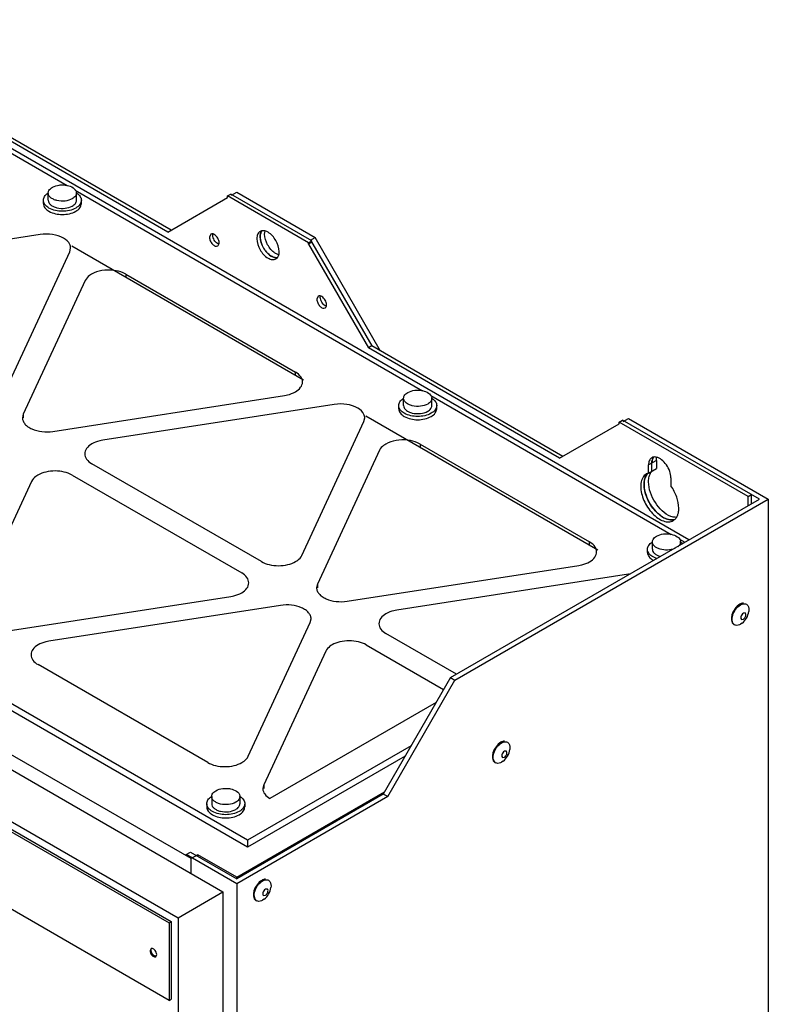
# Model space of a CAD drawing. Header units: millimetres. Extents: x 304 to 801, y 119 to 1424.
# Tile 5 of 5: x 565 to 801, y 1085 to 1396. Entities that reach past the tile are written whole.
import ezdxf

# ---------------------------------------------------------------- set-up
doc = ezdxf.new("R2010")
doc.units = ezdxf.units.MM
doc.header["$LTSCALE"] = 100.334202
doc.layers.get('0').update_dxf_attribs({"linetype": 'CONTINUOUS'})

msp = doc.modelspace()

# ---------------------------------------------------------------- linework, layer by layer
at = {"color": 7, "linetype": 'CONTINUOUS'}
for p, q in [((776.3, 1231.68), (491.74, 1395.97)), ((503.93, 1387.47), (579.95, 1343.57)), ((611.68, 1328.92), (551.32, 1363.77)), ((612.74, 1329.54), (552.39, 1364.38)), ((573.96, 1338.95), (573.96, 1341.24)), ((582.5, 1342.1), (692.21, 1278.77)), ((582.87, 1338.95), (582.87, 1341.24)), ((630.59, 1340.32), (631.65, 1340.93)), ((630.59, 1339.84), (630.59, 1340.32)), ((656.17, 1325.55), (630.59, 1340.32)), ((657.23, 1326.16), (631.65, 1340.93)), ((631.86, 1340.57), (633.48, 1341.51)), ((633.48, 1341.51), (658.23, 1327.22)), ((572.41, 1337.93), (572.41, 1338.95)), ((584.41, 1337.93), (584.41, 1338.95)), ((611.68, 1328.92), (630.59, 1339.84)), ((571.4, 1328.13), (498.23, 1316.81)), ((625.33, 1328.26), (624.89, 1327.28)), ((656.17, 1325.55), (657.23, 1326.16)), ((657.23, 1325.68), (656.17, 1325.07)), ((656.17, 1325.07), (656.17, 1325.55)), ((656.17, 1325.07), (675.07, 1292.33)), ((656.81, 1326.4), (658.23, 1327.22)), ((656.81, 1326.4), (676.13, 1292.94)), ((657.23, 1325.68), (657.23, 1326.16)), ((678.96, 1291.31), (658.23, 1327.22)), ((561.17, 1280.48), (580.77, 1322.72)), ((580.77, 1322.72), (581.03, 1323.86)), ((654.6, 1282.15), (581.36, 1324.43)), ((598.47, 1315.62), (598.47, 1314.56)), ((598.47, 1315.62), (652.03, 1284.7)), ((585.67, 1313.64), (566.07, 1271.4)), ((636.93, 1136.87), (342.41, 1306.9)), ((659.27, 1308.67), (658.83, 1307.68)), ((636.93, 1134.66), (342.41, 1304.7)), ((317.97, 1300.19), (629.09, 1120.57)), ((619.09, 1131.06), (328.68, 1298.73)), ((303.82, 1292.03), (614.95, 1112.4)), ((676.13, 1292.94), (675.07, 1292.33)), ((735.43, 1257.48), (675.07, 1292.33)), ((736.49, 1258.09), (676.13, 1292.94)), ((305.24, 1287.94), (612.12, 1110.77)), ((305.95, 1288.35), (612.83, 1111.18)), ((652.03, 1283.64), (652.03, 1284.7)), ((575.43, 1265.99), (648.6, 1277.31)), ((686.22, 1274.14), (686.22, 1276.43)), ((694.76, 1277.29), (770.78, 1233.4)), ((695.12, 1274.14), (695.12, 1276.43)), ((664.32, 1274.48), (591.15, 1263.16)), ((684.67, 1273.12), (684.67, 1274.14)), ((696.67, 1273.12), (696.67, 1274.14)), ((566.07, 1271.4), (565.8, 1270.26)), ((566.07, 1271.4), (566.07, 1270.26)), ((654.08, 1226.83), (673.69, 1269.07)), ((673.69, 1269.07), (673.95, 1270.21)), ((747.52, 1228.51), (674.28, 1270.79)), ((754.33, 1268.88), (755.39, 1269.49)), ((754.33, 1268.4), (754.33, 1268.88)), ((795.02, 1245.39), (754.33, 1268.88)), ((798.59, 1244.55), (755.39, 1269.49)), ((755.6, 1269.13), (757.22, 1270.06)), ((757.22, 1270.06), (801.42, 1244.55)), ((735.43, 1257.48), (754.33, 1268.4)), ((612.12, 1086.27), (305.24, 1263.45)), ((678.59, 1260), (658.98, 1217.76)), ((691.39, 1261.98), (691.39, 1260.91)), ((691.39, 1261.98), (744.95, 1231.06)), ((766.06, 1256.8), (763.59, 1255.37)), ((766.06, 1256.8), (766.06, 1254.24)), ((641.28, 1224.85), (587.72, 1255.77)), ((763.59, 1252.82), (763.59, 1255.37)), ((763.59, 1252.82), (766.06, 1254.24)), ((764.65, 1253.43), (764.65, 1255.98)), ((568.7, 1250.2), (549.1, 1207.96)), ((581.5, 1252.18), (635.06, 1221.26)), ((763.59, 1252.82), (762.87, 1252.52)), ((770.66, 1251.29), (770.66, 1248.73)), ((701.01, 1188.21), (798.59, 1244.55)), ((702.42, 1187.4), (801.42, 1244.55)), ((795.02, 1245.39), (796.08, 1246)), ((795.02, 1242.49), (795.02, 1245.39)), ((796.08, 1243.1), (796.08, 1246)), ((801.42, 1244.55), (801.42, 215.76)), ((773.33, 1231.93), (775.03, 1230.95)), ((744.95, 1229.99), (744.95, 1231.06)), ((763.25, 1227.76), (763.25, 1228.78)), ((764.79, 1228.78), (764.79, 1231.06)), ((773.7, 1230.18), (773.7, 1231.06)), ((668.35, 1212.35), (741.52, 1223.67)), ((757.24, 1220.84), (684.07, 1209.52)), ((658.98, 1217.76), (658.72, 1216.62)), ((658.98, 1217.76), (658.98, 1216.62)), ((558.47, 1202.55), (631.63, 1213.87)), ((647.35, 1211.04), (574.18, 1199.72)), ((794.24, 1211.55), (794.52, 1211.4)), ((656.72, 1205.63), (656.98, 1206.77)), ((792.95, 1206.61), (793.53, 1206.67)), ((794.12, 1208.64), (793.53, 1208.58)), ((637.12, 1163.39), (656.72, 1205.63)), ((790.49, 1205.04), (790.76, 1204.89)), ((793.14, 1205.42), (792.64, 1205.07)), ((702.88, 1189.29), (680.64, 1202.13)), ((674.42, 1198.54), (698.83, 1184.44)), ((661.62, 1196.56), (642.01, 1154.32)), ((624.32, 1161.41), (570.75, 1192.33)), ((701.01, 1188.21), (679.79, 1151.47)), ((701.01, 1188.21), (702.42, 1187.4)), ((681.21, 1150.65), (702.42, 1187.4)), ((696.46, 1180.34), (643.99, 1150.05)), ((688.58, 1166.69), (636.93, 1136.87)), ((718.76, 1167.97), (719.03, 1167.82)), ((686.67, 1163.39), (636.93, 1134.66)), ((717.47, 1163.03), (718.05, 1163.09)), ((718.63, 1165.05), (718.05, 1165)), ((715, 1161.46), (715.27, 1161.31)), ((717.65, 1161.84), (717.15, 1161.49)), ((642.01, 1154.32), (641.75, 1153.17)), ((642.01, 1154.32), (642.01, 1153.17)), ((625.58, 1150.69), (625.58, 1148.4)), ((679.79, 1151.47), (633.48, 1124.73)), ((681.21, 1150.65), (633.48, 1123.1)), ((633.51, 1125.18), (680.17, 1152.12)), ((634.48, 1150.69), (634.48, 1148.4)), ((681.21, 1150.65), (679.79, 1151.47)), ((624.03, 1148.4), (624.03, 1147.38)), ((636.03, 1148.4), (636.03, 1147.38)), ((636.93, 1136.87), (636.93, 1134.66)), ((617.5, 1132.32), (618.91, 1133.14)), ((633.48, 1123.1), (617.5, 1132.32)), ((618.91, 1133.14), (633.48, 1124.73)), ((621.21, 1132.29), (619.09, 1131.06)), ((621.21, 1131.81), (621.21, 1132.29)), ((633.51, 1125.18), (621.21, 1132.29)), ((619.09, 1126.34), (619.09, 1131.06)), ((633.48, 1123.1), (633.48, 118.8)), ((633.51, 1124.73), (633.51, 1125.18)), ((643.28, 1124.39), (643.55, 1124.24)), ((614.95, 1112.4), (629.09, 1120.57)), ((629.09, 1120.57), (629.09, 140.76)), ((641.98, 1119.45), (642.57, 1119.51)), ((643.15, 1121.47), (642.57, 1121.42)), ((639.52, 1117.88), (639.79, 1117.73)), ((642.17, 1118.26), (641.67, 1117.91)), ((612.12, 1110.77), (612.83, 1111.18)), ((612.12, 1110.77), (612.12, 1086.27)), ((612.83, 1111.18), (612.83, 1086.68)), ((614.95, 1112.4), (614.95, 132.6)), ((606.42, 1102.68), (606.11, 1101.99)), ((607.92, 1100.08), (608.23, 1100.77)), ((612.12, 1086.27), (612.83, 1086.68))]:
    msp.add_line(p, q, dxfattribs=at)
for centre, radius, start, end in [((581.36, 1341.24), 1.5, 0.0299, 8.3287), ((573.38, 1315.25), 13.03, 81.3144, 98.7408), ((643.2, 1327.92), 2.23, 148.7786, 153.9183), ((641.76, 1327.49), 1.84, 99.0081, 104.6991), ((642.88, 1328.14), 1.84, 135.3022, 140.9925), ((649.37, 1328.23), 8.59, 209.032, 211.0069), ((648.33, 1326.4), 4.94, 236.2711, 240.1527), ((644.93, 1322.01), 1.84, 315.3077, 320.9921), ((646.05, 1322.66), 1.84, 279.0085, 284.6937), ((693.62, 1276.43), 1.5, 0.0299, 8.3287), ((666.3, 1261.6), 13.03, 81.3144, 98.7408), ((766.95, 1256.48), 2.23, 148.772, 153.9184), ((766.79, 1256.57), 2.05, 142.3506, 149.2905), ((765.56, 1250.44), 3.15, 135.3862, 142.6181), ((776.42, 1250.55), 14.43, 202.2689, 209.5203), ((773.66, 1247.9), 10.6, 227.7049, 232.8725), ((769.92, 1240.3), 2.89, 300.1061, 311.1509), ((770.93, 1241.12), 3.1, 280.4151, 286.0412), ((769.8, 1240.44), 3.08, 311.2068, 321.0104), ((772.19, 1231.06), 1.5, 0.0299, 8.3287), ((759.13, 1208.59), 12.39, 97.5475, 98.7914), ((789.53, 1209.94), 5.79, 308.617, 351.3581), ((714.04, 1166.36), 5.79, 308.617, 351.3581), ((632.98, 1150.69), 1.5, 0.0299, 8.3287), ((638.56, 1122.78), 5.79, 308.617, 351.3581)]:
    msp.add_arc(centre, radius, start, end, dxfattribs=at)
for points, knots in [([(575.27, 1343.05), (575.93, 1343.44), (577.1, 1343.77), (578.71, 1343.83), (580.69, 1343.62), (582.67, 1342.66), (582.85, 1341.45)], [0, 0, 0, 0, 0.271937, 0.420947, 0.568105, 1, 1, 1, 1]), ([(572.41, 1338.95), (572.41, 1339.37), (572.74, 1340.3), (573.45, 1340.93), (573.87, 1341.21)], [0, 0, 0, 0, 0.455412, 1, 1, 1, 1]), ([(581.56, 1339.42), (580.87, 1339.02), (579.23, 1338.58), (577.15, 1338.68), (575.62, 1339.19), (574.72, 1339.74), (574.12, 1340.42), (573.96, 1340.98), (573.96, 1341.24)], [0, 0, 0, 0, 0.269891, 0.561318, 0.695459, 0.81314, 0.912854, 1, 1, 1, 1]), ([(574.01, 1341.62), (574.05, 1341.76), (574.3, 1342.36), (574.83, 1342.8), (575.27, 1343.05)], [0, 0, 0, 0, 0.221353, 1, 1, 1, 1]), ([(582.87, 1341.24), (582.87, 1340.89), (582.56, 1340.12), (581.93, 1339.63), (581.56, 1339.42)], [0, 0, 0, 0, 0.449153, 1, 1, 1, 1]), ([(582.96, 1341.21), (583.38, 1340.93), (584.09, 1340.3), (584.41, 1339.37), (584.41, 1338.95)], [0, 0, 0, 0, 0.544588, 1, 1, 1, 1]), ([(574.17, 1336.5), (573.68, 1336.79), (572.82, 1337.44), (572.41, 1338.48), (572.41, 1338.95)], [0, 0, 0, 0, 0.550837, 1, 1, 1, 1]), ([(572.41, 1337.93), (572.41, 1337.46), (572.82, 1336.42), (573.68, 1335.77), (574.17, 1335.48)], [0, 0, 0, 0, 0.449163, 1, 1, 1, 1]), ([(573.96, 1338.95), (573.96, 1338.69), (574.12, 1338.14), (574.72, 1337.45), (575.62, 1336.91), (577.15, 1336.4), (579.23, 1336.29), (580.87, 1336.74), (581.56, 1337.13)], [0, 0, 0, 0, 0.087139, 0.186847, 0.304522, 0.438658, 0.730094, 1, 1, 1, 1]), ([(581.56, 1337.13), (581.93, 1337.35), (582.56, 1337.83), (582.87, 1338.6), (582.87, 1338.95)], [0, 0, 0, 0, 0.550854, 1, 1, 1, 1]), ([(584.41, 1338.95), (584.41, 1338.48), (584.01, 1337.44), (583.15, 1336.79), (582.66, 1336.5)], [0, 0, 0, 0, 0.449164, 1, 1, 1, 1]), ([(582.66, 1335.48), (583.15, 1335.77), (584.01, 1336.42), (584.41, 1337.46), (584.41, 1337.93)], [0, 0, 0, 0, 0.550836, 1, 1, 1, 1]), ([(582.66, 1336.5), (581.4, 1335.77), (578.41, 1335.2), (575.43, 1335.77), (574.17, 1336.5)], [0, 0, 0, 0, 0.5, 1, 1, 1, 1]), ([(574.17, 1335.48), (575.43, 1334.75), (578.41, 1334.18), (581.4, 1334.75), (582.66, 1335.48)], [0, 0, 0, 0, 0.500001, 1, 1, 1, 1]), ([(580.77, 1325), (580.38, 1325.85), (578.63, 1327.35), (576.54, 1327.95), (575.35, 1328.13)], [0, 0, 0, 0, 0.436308, 1, 1, 1, 1]), ([(626.06, 1328.31), (625.99, 1328.33), (625.75, 1328.39), (625.48, 1328.35), (625.33, 1328.26)], [0, 0, 0, 0, 0.278395, 1, 1, 1, 1]), ([(627.47, 1325.26), (627.02, 1325.51), (626.3, 1326.34), (625.95, 1327.37), (625.95, 1327.89)], [0, 0, 0, 0, 0.499703, 1, 1, 1, 1]), ([(627.93, 1325.52), (627.93, 1326.04), (627.57, 1327.07), (626.86, 1327.89), (626.41, 1328.15)], [0, 0, 0, 0, 0.499767, 1, 1, 1, 1]), ([(639.97, 1327.83), (639.95, 1327.75), (639.87, 1327.42), (639.84, 1327.07), (639.84, 1326.81)], [0, 0, 0, 0, 0.236699, 1, 1, 1, 1]), ([(640.88, 1329.1), (640.77, 1329.04), (640.34, 1328.72), (640.08, 1328.22), (639.97, 1327.83)], [0, 0, 0, 0, 0.235012, 1, 1, 1, 1]), ([(640.9, 1327.42), (640.9, 1327.58), (640.93, 1328.14), (641.08, 1328.71), (641.29, 1329.06)], [0, 0, 0, 0, 0.276078, 1, 1, 1, 1]), ([(641.2, 1328.9), (641.15, 1328.79), (640.96, 1328.32), (640.9, 1327.81), (640.9, 1327.42)], [0, 0, 0, 0, 0.229538, 1, 1, 1, 1]), ([(643.38, 1328.85), (643.24, 1328.93), (642.74, 1329.19), (642.17, 1329.34), (641.77, 1329.33)], [0, 0, 0, 0, 0.276077, 1, 1, 1, 1]), ([(645.58, 1322.28), (644.61, 1322.93), (643.08, 1324.79), (642.32, 1327.09), (642.32, 1328.24)], [0, 0, 0, 0, 0.504705, 1, 1, 1, 1]), ([(646.91, 1322.73), (646.91, 1323.94), (646.08, 1326.33), (644.43, 1328.25), (643.38, 1328.85)], [0, 0, 0, 0, 0.500001, 1, 1, 1, 1]), ([(624.89, 1327.28), (624.89, 1326.9), (625.1, 1326.1), (625.74, 1325.12), (626.55, 1324.45), (627.26, 1324.41), (627.48, 1324.54)], [0, 0, 0, 0, 0.271595, 0.564776, 0.816402, 1, 1, 1, 1]), ([(627.48, 1324.54), (627.53, 1324.57), (627.73, 1324.72), (627.84, 1324.96), (627.89, 1325.14)], [0, 0, 0, 0, 0.232799, 1, 1, 1, 1]), ([(639.84, 1326.81), (639.84, 1325.6), (640.67, 1323.21), (642.33, 1321.29), (643.38, 1320.69)], [0, 0, 0, 0, 0.500001, 1, 1, 1, 1]), ([(644.44, 1321.3), (643.39, 1321.9), (641.73, 1323.82), (640.9, 1326.21), (640.9, 1327.42)], [0, 0, 0, 0, 0.499999, 1, 1, 1, 1]), ([(640.9, 1327.42), (640.9, 1327.15), (641, 1325.98), (641.43, 1324.85), (641.87, 1324.07)], [0, 0, 0, 0, 0.228948, 1, 1, 1, 1]), ([(642.01, 1323.81), (642.17, 1323.54), (642.83, 1322.58), (643.69, 1321.74), (644.42, 1321.31)], [0, 0, 0, 0, 0.267163, 1, 1, 1, 1]), ([(646.52, 1321.09), (646.59, 1321.2), (646.84, 1321.71), (646.91, 1322.29), (646.91, 1322.73)], [0, 0, 0, 0, 0.226522, 1, 1, 1, 1]), ([(643.38, 1320.69), (643.79, 1320.45), (644.62, 1320.1), (645.54, 1320.24), (645.88, 1320.44)], [0, 0, 0, 0, 0.550833, 1, 1, 1, 1]), ([(644.42, 1321.31), (644.56, 1321.23), (645.07, 1320.96), (645.65, 1320.81), (646.07, 1320.82)], [0, 0, 0, 0, 0.277243, 1, 1, 1, 1]), ([(646.05, 1320.82), (645.92, 1320.82), (645.35, 1320.86), (644.81, 1321.08), (644.44, 1321.3)], [0, 0, 0, 0, 0.22652, 1, 1, 1, 1]), ([(587.65, 1315.62), (587.42, 1315.49), (586.64, 1314.98), (585.96, 1314.26), (585.67, 1313.64)], [0, 0, 0, 0, 0.279821, 1, 1, 1, 1]), ([(594.66, 1316.82), (593.41, 1316.97), (590.98, 1316.93), (588.64, 1316.19), (587.65, 1315.62)], [0, 0, 0, 0, 0.523755, 1, 1, 1, 1]), ([(598.47, 1315.62), (598.2, 1315.78), (597, 1316.37), (595.68, 1316.69), (594.66, 1316.82)], [0, 0, 0, 0, 0.231433, 1, 1, 1, 1]), ([(658.83, 1307.68), (658.83, 1307.3), (659.04, 1306.5), (659.68, 1305.53), (660.5, 1304.86), (661.2, 1304.81), (661.42, 1304.94)], [0, 0, 0, 0, 0.271595, 0.564776, 0.816402, 1, 1, 1, 1]), ([(660, 1308.72), (659.93, 1308.74), (659.69, 1308.79), (659.43, 1308.76), (659.27, 1308.67)], [0, 0, 0, 0, 0.278395, 1, 1, 1, 1]), ([(661.41, 1305.66), (660.96, 1305.92), (660.25, 1306.74), (659.89, 1307.77), (659.89, 1308.3)], [0, 0, 0, 0, 0.499703, 1, 1, 1, 1]), ([(661.87, 1305.93), (661.87, 1306.45), (661.51, 1307.48), (660.8, 1308.3), (660.35, 1308.56)], [0, 0, 0, 0, 0.499767, 1, 1, 1, 1]), ([(661.42, 1304.94), (661.47, 1304.97), (661.67, 1305.12), (661.78, 1305.36), (661.83, 1305.55)], [0, 0, 0, 0, 0.232799, 1, 1, 1, 1]), ([(654.12, 1282.46), (654.04, 1282.68), (653.57, 1283.61), (652.73, 1284.3), (652.03, 1284.7)], [0, 0, 0, 0, 0.222591, 1, 1, 1, 1]), ([(652.03, 1278.45), (652.66, 1278.82), (653.75, 1279.65), (654.27, 1280.98), (654.27, 1281.58)], [0, 0, 0, 0, 0.550792, 1, 1, 1, 1]), ([(648.6, 1277.31), (648.92, 1277.36), (650.1, 1277.59), (651.26, 1278.01), (652.03, 1278.45)], [0, 0, 0, 0, 0.266283, 1, 1, 1, 1]), ([(686.27, 1276.81), (686.3, 1276.95), (686.55, 1277.55), (687.08, 1278), (687.52, 1278.25)], [0, 0, 0, 0, 0.221353, 1, 1, 1, 1]), ([(687.52, 1278.25), (688.18, 1278.63), (689.36, 1278.96), (690.97, 1279.02), (692.94, 1278.81), (694.93, 1277.85), (695.1, 1276.65)], [0, 0, 0, 0, 0.271937, 0.420947, 0.568105, 1, 1, 1, 1]), ([(684.67, 1274.14), (684.67, 1274.56), (684.99, 1275.49), (685.7, 1276.12), (686.12, 1276.4)], [0, 0, 0, 0, 0.455412, 1, 1, 1, 1]), ([(693.82, 1274.61), (693.13, 1274.21), (691.48, 1273.77), (689.4, 1273.87), (687.87, 1274.38), (686.98, 1274.93), (686.37, 1275.62), (686.22, 1276.17), (686.22, 1276.43)], [0, 0, 0, 0, 0.269891, 0.561318, 0.695459, 0.81314, 0.912854, 1, 1, 1, 1]), ([(695.12, 1276.43), (695.12, 1276.08), (694.82, 1275.31), (694.18, 1274.82), (693.82, 1274.61)], [0, 0, 0, 0, 0.449153, 1, 1, 1, 1]), ([(695.22, 1276.4), (695.63, 1276.12), (696.35, 1275.49), (696.67, 1274.56), (696.67, 1274.14)], [0, 0, 0, 0, 0.544588, 1, 1, 1, 1]), ([(673.69, 1271.35), (673.3, 1272.2), (671.55, 1273.7), (669.46, 1274.3), (668.27, 1274.48)], [0, 0, 0, 0, 0.436308, 1, 1, 1, 1]), ([(686.43, 1271.69), (685.93, 1271.98), (685.08, 1272.63), (684.67, 1273.68), (684.67, 1274.14)], [0, 0, 0, 0, 0.550837, 1, 1, 1, 1]), ([(684.67, 1273.12), (684.67, 1272.65), (685.08, 1271.61), (685.93, 1270.96), (686.43, 1270.67)], [0, 0, 0, 0, 0.449163, 1, 1, 1, 1]), ([(686.22, 1274.14), (686.22, 1273.89), (686.37, 1273.33), (686.98, 1272.64), (687.87, 1272.1), (689.4, 1271.59), (691.48, 1271.48), (693.13, 1271.93), (693.82, 1272.33)], [0, 0, 0, 0, 0.087139, 0.186847, 0.304522, 0.438658, 0.730094, 1, 1, 1, 1]), ([(694.91, 1271.69), (693.65, 1270.97), (690.67, 1270.39), (687.68, 1270.97), (686.43, 1271.69)], [0, 0, 0, 0, 0.5, 1, 1, 1, 1]), ([(693.82, 1272.33), (694.18, 1272.54), (694.82, 1273.02), (695.12, 1273.8), (695.12, 1274.14)], [0, 0, 0, 0, 0.550854, 1, 1, 1, 1]), ([(696.67, 1274.14), (696.67, 1273.68), (696.26, 1272.63), (695.41, 1271.98), (694.91, 1271.69)], [0, 0, 0, 0, 0.449164, 1, 1, 1, 1]), ([(694.91, 1270.67), (695.41, 1270.96), (696.26, 1271.61), (696.67, 1272.65), (696.67, 1273.12)], [0, 0, 0, 0, 0.550836, 1, 1, 1, 1]), ([(565.8, 1270.26), (565.8, 1269.92), (565.95, 1269.2), (566.58, 1268.23), (567.56, 1267.38), (569.32, 1266.43), (572.01, 1265.77), (574.29, 1265.81), (575.43, 1265.99)], [0, 0, 0, 0, 0.088215, 0.184619, 0.294279, 0.418385, 0.700436, 1, 1, 1, 1]), ([(686.43, 1270.67), (687.68, 1269.95), (690.67, 1269.37), (693.65, 1269.95), (694.91, 1270.67)], [0, 0, 0, 0, 0.500001, 1, 1, 1, 1]), ([(591.15, 1263.16), (590.83, 1263.11), (589.65, 1262.88), (588.49, 1262.46), (587.72, 1262.02)], [0, 0, 0, 0, 0.266283, 1, 1, 1, 1]), ([(687.58, 1263.17), (686.33, 1263.33), (683.9, 1263.28), (681.56, 1262.55), (680.57, 1261.98)], [0, 0, 0, 0, 0.523755, 1, 1, 1, 1]), ([(691.39, 1261.98), (691.12, 1262.13), (689.92, 1262.73), (688.6, 1263.05), (687.58, 1263.17)], [0, 0, 0, 0, 0.231433, 1, 1, 1, 1]), ([(587.72, 1262.02), (587.09, 1261.66), (586, 1260.82), (585.48, 1259.49), (585.48, 1258.9)], [0, 0, 0, 0, 0.550792, 1, 1, 1, 1]), ([(680.57, 1261.98), (680.34, 1261.85), (679.55, 1261.34), (678.87, 1260.61), (678.59, 1260)], [0, 0, 0, 0, 0.279821, 1, 1, 1, 1]), ([(585.48, 1258.9), (585.48, 1258.3), (586, 1256.97), (587.09, 1256.14), (587.72, 1255.77)], [0, 0, 0, 0, 0.449208, 1, 1, 1, 1]), ([(763.72, 1256.39), (763.69, 1256.31), (763.61, 1255.98), (763.59, 1255.63), (763.59, 1255.37)], [0, 0, 0, 0, 0.236624, 1, 1, 1, 1]), ([(764.62, 1257.66), (764.51, 1257.6), (764.09, 1257.28), (763.82, 1256.78), (763.72, 1256.39)], [0, 0, 0, 0, 0.235066, 1, 1, 1, 1]), ([(764.65, 1255.98), (764.65, 1256.14), (764.67, 1256.7), (764.82, 1257.27), (765.03, 1257.62)], [0, 0, 0, 0, 0.276086, 1, 1, 1, 1]), ([(764.95, 1257.46), (764.9, 1257.35), (764.71, 1256.88), (764.65, 1256.37), (764.65, 1255.98)], [0, 0, 0, 0, 0.229538, 1, 1, 1, 1]), ([(770.66, 1251.29), (770.66, 1251.99), (770.34, 1253.46), (769.31, 1255.45), (767.87, 1257.03), (766.64, 1257.71), (766.04, 1257.84)], [0, 0, 0, 0, 0.248579, 0.522797, 0.784064, 1, 1, 1, 1]), ([(581.5, 1252.18), (580.73, 1252.63), (578.95, 1253.27), (576.09, 1253.58), (573.24, 1253.27), (571.45, 1252.63), (570.68, 1252.18)], [0, 0, 0, 0, 0.237241, 0.5, 0.76276, 1, 1, 1, 1]), ([(763.88, 1252.03), (763.93, 1252.18), (764.13, 1252.7), (764.44, 1253.18), (764.73, 1253.48)], [0, 0, 0, 0, 0.266099, 1, 1, 1, 1]), ([(570.68, 1252.18), (570.45, 1252.05), (569.67, 1251.54), (568.99, 1250.82), (568.7, 1250.2)], [0, 0, 0, 0, 0.279821, 1, 1, 1, 1]), ([(762.87, 1252.52), (762.4, 1252.25), (761.56, 1251.34), (761.25, 1250.18), (761.17, 1249.55)], [0, 0, 0, 0, 0.461117, 1, 1, 1, 1]), ([(762.17, 1249.24), (762.17, 1249.35), (762.18, 1249.76), (762.22, 1250.16), (762.27, 1250.46)], [0, 0, 0, 0, 0.259061, 1, 1, 1, 1]), ([(762.27, 1250.46), (762.31, 1250.64), (762.46, 1251.31), (762.75, 1251.96), (763.06, 1252.36)], [0, 0, 0, 0, 0.270609, 1, 1, 1, 1]), ([(763.59, 1250.06), (763.59, 1250.24), (763.61, 1250.9), (763.72, 1251.57), (763.88, 1252.03)], [0, 0, 0, 0, 0.266192, 1, 1, 1, 1]), ([(770.66, 1239.14), (768.61, 1239.9), (765.26, 1243.36), (763.59, 1247.76), (763.59, 1250.06)], [0, 0, 0, 0, 0.487037, 1, 1, 1, 1]), ([(761.11, 1248.63), (761.11, 1247.11), (761.95, 1243.97), (764.11, 1240.62), (766.41, 1238.58), (768.16, 1237.63), (769.88, 1237.28), (770.95, 1237.56), (771.37, 1237.8)], [0, 0, 0, 0, 0.269887, 0.56134, 0.695481, 0.813151, 0.912855, 1, 1, 1, 1]), ([(771.49, 1238.07), (770.47, 1237.88), (768.7, 1238.4), (766.75, 1239.78), (764.73, 1241.84), (762.87, 1244.98), (762.17, 1247.86), (762.17, 1249.24)], [0, 0, 0, 0, 0.195705, 0.318343, 0.453797, 0.738953, 1, 1, 1, 1]), ([(762.17, 1249.24), (762.17, 1248.91), (762.26, 1247.49), (762.65, 1246.09), (763.07, 1245.08)], [0, 0, 0, 0, 0.231474, 1, 1, 1, 1]), ([(773.13, 1241.69), (773.13, 1242.89), (772.6, 1245.4), (771.42, 1247.66), (770.66, 1248.73)], [0, 0, 0, 0, 0.475416, 1, 1, 1, 1]), ([(763.87, 1243.44), (764.05, 1243.11), (764.8, 1241.89), (765.74, 1240.77), (766.53, 1240.05)], [0, 0, 0, 0, 0.25701, 1, 1, 1, 1]), ([(772.88, 1239.86), (772.93, 1240), (773.08, 1240.6), (773.13, 1241.22), (773.13, 1241.69)], [0, 0, 0, 0, 0.235669, 1, 1, 1, 1]), ([(767.27, 1239.44), (767.42, 1239.33), (767.99, 1238.92), (768.62, 1238.57), (769.11, 1238.38)], [0, 0, 0, 0, 0.264451, 1, 1, 1, 1]), ([(772.19, 1238.5), (772.26, 1238.6), (772.56, 1239.01), (772.77, 1239.49), (772.88, 1239.86)], [0, 0, 0, 0, 0.237415, 1, 1, 1, 1]), ([(764.84, 1231.45), (764.88, 1231.58), (765.13, 1232.19), (765.66, 1232.63), (766.1, 1232.88)], [0, 0, 0, 0, 0.221353, 1, 1, 1, 1]), ([(766.1, 1232.88), (766.76, 1233.26), (767.93, 1233.6), (769.55, 1233.66), (771.52, 1233.45), (773.51, 1232.48), (773.68, 1231.28)], [0, 0, 0, 0, 0.271937, 0.420947, 0.568105, 1, 1, 1, 1]), ([(747.03, 1228.82), (746.96, 1229.03), (746.49, 1229.97), (745.64, 1230.65), (744.95, 1231.06)], [0, 0, 0, 0, 0.222591, 1, 1, 1, 1]), ([(763.25, 1228.78), (763.25, 1229.2), (763.57, 1230.13), (764.28, 1230.76), (764.7, 1231.04)], [0, 0, 0, 0, 0.455412, 1, 1, 1, 1]), ([(765, 1226.33), (764.51, 1226.61), (763.65, 1227.27), (763.25, 1228.31), (763.25, 1228.78)], [0, 0, 0, 0, 0.550837, 1, 1, 1, 1]), ([(771.86, 1228.98), (771.14, 1228.68), (769.57, 1228.38), (767.62, 1228.59), (766.24, 1229.12), (765.45, 1229.66), (764.93, 1230.31), (764.79, 1230.82), (764.79, 1231.06)], [0, 0, 0, 0, 0.28097, 0.569893, 0.700515, 0.815085, 0.913115, 1, 1, 1, 1]), ([(764.79, 1228.78), (764.79, 1228.53), (764.93, 1228.01), (765.47, 1227.35), (766.28, 1226.81), (766.93, 1226.57), (767.28, 1226.47)], [0, 0, 0, 0, 0.201305, 0.429077, 0.695832, 1, 1, 1, 1]), ([(773.7, 1231.06), (773.7, 1230.79), (773.52, 1230.19), (773.1, 1229.75), (772.85, 1229.55)], [0, 0, 0, 0, 0.462632, 1, 1, 1, 1]), ([(652.1, 1224.85), (652.33, 1224.98), (653.12, 1225.49), (653.8, 1226.22), (654.08, 1226.83)], [0, 0, 0, 0, 0.279821, 1, 1, 1, 1]), ([(744.95, 1224.81), (745.58, 1225.17), (746.67, 1226.01), (747.19, 1227.34), (747.19, 1227.93)], [0, 0, 0, 0, 0.550792, 1, 1, 1, 1]), ([(763.25, 1227.76), (763.25, 1227.29), (763.65, 1226.25), (764.51, 1225.59), (765, 1225.31)], [0, 0, 0, 0, 0.449163, 1, 1, 1, 1]), ([(766.2, 1225.79), (766.09, 1225.83), (765.68, 1225.98), (765.28, 1226.17), (765, 1226.33)], [0, 0, 0, 0, 0.26051, 1, 1, 1, 1]), ([(641.28, 1224.85), (642.05, 1224.41), (643.84, 1223.76), (646.69, 1223.45), (649.55, 1223.76), (651.34, 1224.41), (652.1, 1224.85)], [0, 0, 0, 0, 0.237241, 0.5, 0.76276, 1, 1, 1, 1]), ([(741.52, 1223.67), (741.84, 1223.72), (743.02, 1223.95), (744.18, 1224.37), (744.95, 1224.81)], [0, 0, 0, 0, 0.266283, 1, 1, 1, 1]), ([(637.3, 1218.14), (637.3, 1218.73), (636.78, 1220.06), (635.69, 1220.89), (635.06, 1221.26)], [0, 0, 0, 0, 0.449208, 1, 1, 1, 1]), ([(635.06, 1215.01), (635.69, 1215.38), (636.78, 1216.21), (637.3, 1217.54), (637.3, 1218.14)], [0, 0, 0, 0, 0.550792, 1, 1, 1, 1]), ([(658.72, 1216.62), (658.72, 1216.28), (658.87, 1215.56), (659.5, 1214.58), (660.48, 1213.74), (662.24, 1212.78), (664.93, 1212.13), (667.21, 1212.17), (668.35, 1212.35)], [0, 0, 0, 0, 0.088215, 0.184619, 0.294279, 0.418385, 0.700436, 1, 1, 1, 1]), ([(631.63, 1213.87), (631.95, 1213.92), (633.14, 1214.15), (634.29, 1214.57), (635.06, 1215.01)], [0, 0, 0, 0, 0.266283, 1, 1, 1, 1]), ([(656.98, 1206.77), (656.98, 1207.11), (656.83, 1207.83), (656.2, 1208.8), (655.23, 1209.65), (653.46, 1210.61), (650.77, 1211.26), (648.5, 1211.22), (647.35, 1211.04)], [0, 0, 0, 0, 0.088215, 0.184619, 0.294279, 0.418385, 0.700436, 1, 1, 1, 1]), ([(684.07, 1209.52), (683.75, 1209.47), (682.57, 1209.24), (681.41, 1208.82), (680.64, 1208.38)], [0, 0, 0, 0, 0.266283, 1, 1, 1, 1]), ([(792.37, 1211.37), (791.78, 1211.03), (790.76, 1209.98), (789.64, 1207.97), (789.6, 1205.55), (790.49, 1205.04)], [0, 0, 0, 0, 0.277817, 0.577548, 1, 1, 1, 1]), ([(790.76, 1204.89), (789.87, 1205.4), (789.91, 1207.82), (791.03, 1209.82), (792.05, 1210.87), (792.64, 1211.21)], [0, 0, 0, 0, 0.422641, 0.722342, 1, 1, 1, 1]), ([(793.54, 1211.73), (793.45, 1211.73), (793.03, 1211.69), (792.64, 1211.53), (792.37, 1211.37)], [0, 0, 0, 0, 0.227894, 1, 1, 1, 1]), ([(792.64, 1211.21), (792.8, 1211.3), (793.37, 1211.59), (794.12, 1211.62), (794.52, 1211.4)], [0, 0, 0, 0, 0.294577, 1, 1, 1, 1]), ([(794.52, 1211.4), (794.67, 1211.31), (795.31, 1210.71), (795.35, 1209.73), (795.25, 1209.07)], [0, 0, 0, 0, 0.211432, 1, 1, 1, 1]), ([(680.64, 1208.38), (680.01, 1208.01), (678.92, 1207.18), (678.4, 1205.85), (678.4, 1205.25)], [0, 0, 0, 0, 0.550792, 1, 1, 1, 1]), ([(792.74, 1207.45), (792.72, 1207.36), (792.68, 1207.07), (792.77, 1206.71), (792.95, 1206.61)], [0, 0, 0, 0, 0.312119, 1, 1, 1, 1]), ([(794.25, 1208.51), (794.23, 1208.54), (794.19, 1208.58), (794.14, 1208.62), (794.12, 1208.64)], [0, 0, 0, 0, 0.507842, 1, 1, 1, 1]), ([(794.25, 1207.56), (794.28, 1207.65), (794.38, 1207.96), (794.38, 1208.33), (794.25, 1208.51)], [0, 0, 0, 0, 0.298475, 1, 1, 1, 1]), ([(678.4, 1205.25), (678.4, 1204.66), (678.92, 1203.33), (680.01, 1202.5), (680.64, 1202.13)], [0, 0, 0, 0, 0.449208, 1, 1, 1, 1]), ([(792.64, 1205.07), (792.54, 1205.02), (792.17, 1204.83), (791.76, 1204.71), (791.47, 1204.71)], [0, 0, 0, 0, 0.274041, 1, 1, 1, 1]), ([(570.75, 1198.58), (570.12, 1198.21), (569.03, 1197.38), (568.51, 1196.05), (568.51, 1195.46)], [0, 0, 0, 0, 0.550792, 1, 1, 1, 1]), ([(574.18, 1199.72), (573.87, 1199.67), (572.68, 1199.44), (571.52, 1199.02), (570.75, 1198.58)], [0, 0, 0, 0, 0.266283, 1, 1, 1, 1]), ([(663.6, 1198.54), (663.37, 1198.41), (662.58, 1197.89), (661.9, 1197.17), (661.62, 1196.56)], [0, 0, 0, 0, 0.279821, 1, 1, 1, 1]), ([(674.42, 1198.54), (673.65, 1198.98), (671.86, 1199.63), (669.01, 1199.94), (666.15, 1199.63), (664.37, 1198.98), (663.6, 1198.54)], [0, 0, 0, 0, 0.237241, 0.5, 0.76276, 1, 1, 1, 1]), ([(568.51, 1195.46), (568.51, 1194.86), (569.03, 1193.53), (570.12, 1192.7), (570.75, 1192.33)], [0, 0, 0, 0, 0.449208, 1, 1, 1, 1]), ([(716.88, 1167.79), (716.3, 1167.45), (715.28, 1166.4), (714.15, 1164.39), (714.12, 1161.97), (715, 1161.46)], [0, 0, 0, 0, 0.277817, 0.577548, 1, 1, 1, 1]), ([(715.27, 1161.31), (714.39, 1161.82), (714.43, 1164.24), (715.55, 1166.24), (716.57, 1167.29), (717.15, 1167.63)], [0, 0, 0, 0, 0.422641, 0.722342, 1, 1, 1, 1]), ([(718.06, 1168.15), (717.96, 1168.15), (717.55, 1168.11), (717.16, 1167.95), (716.88, 1167.79)], [0, 0, 0, 0, 0.227894, 1, 1, 1, 1]), ([(717.15, 1167.63), (717.32, 1167.72), (717.89, 1168.01), (718.64, 1168.04), (719.03, 1167.82)], [0, 0, 0, 0, 0.294577, 1, 1, 1, 1]), ([(719.03, 1167.82), (719.19, 1167.73), (719.83, 1167.13), (719.86, 1166.15), (719.76, 1165.49)], [0, 0, 0, 0, 0.211432, 1, 1, 1, 1]), ([(635.14, 1161.41), (635.36, 1161.54), (636.15, 1162.05), (636.83, 1162.77), (637.12, 1163.39)], [0, 0, 0, 0, 0.279821, 1, 1, 1, 1]), ([(717.26, 1163.87), (717.24, 1163.78), (717.19, 1163.49), (717.29, 1163.13), (717.47, 1163.03)], [0, 0, 0, 0, 0.312119, 1, 1, 1, 1]), ([(718.76, 1164.93), (718.75, 1164.96), (718.71, 1165), (718.66, 1165.04), (718.63, 1165.05)], [0, 0, 0, 0, 0.507842, 1, 1, 1, 1]), ([(718.77, 1163.98), (718.8, 1164.07), (718.89, 1164.38), (718.89, 1164.75), (718.76, 1164.93)], [0, 0, 0, 0, 0.298475, 1, 1, 1, 1]), ([(624.32, 1161.41), (625.08, 1160.97), (626.87, 1160.32), (629.73, 1160.01), (632.58, 1160.32), (634.37, 1160.97), (635.14, 1161.41)], [0, 0, 0, 0, 0.237241, 0.5, 0.76276, 1, 1, 1, 1]), ([(717.15, 1161.49), (717.06, 1161.44), (716.69, 1161.25), (716.28, 1161.13), (715.98, 1161.13)], [0, 0, 0, 0, 0.274041, 1, 1, 1, 1]), ([(624.03, 1148.4), (624.03, 1148.82), (624.35, 1149.75), (625.07, 1150.38), (625.48, 1150.66)], [0, 0, 0, 0, 0.455412, 1, 1, 1, 1]), ([(633.18, 1148.87), (632.49, 1148.47), (630.84, 1148.03), (628.76, 1148.13), (627.23, 1148.64), (626.34, 1149.19), (625.73, 1149.88), (625.58, 1150.43), (625.58, 1150.69)], [0, 0, 0, 0, 0.269891, 0.561318, 0.695459, 0.81314, 0.912854, 1, 1, 1, 1]), ([(625.63, 1151.07), (625.66, 1151.21), (625.91, 1151.81), (626.45, 1152.25), (626.88, 1152.51)], [0, 0, 0, 0, 0.221353, 1, 1, 1, 1]), ([(626.88, 1152.51), (627.55, 1152.89), (628.72, 1153.22), (630.33, 1153.28), (632.3, 1153.07), (634.29, 1152.11), (634.47, 1150.91)], [0, 0, 0, 0, 0.271937, 0.420947, 0.568105, 1, 1, 1, 1]), ([(634.48, 1150.69), (634.48, 1150.34), (634.18, 1149.57), (633.55, 1149.08), (633.18, 1148.87)], [0, 0, 0, 0, 0.449153, 1, 1, 1, 1]), ([(634.58, 1150.66), (635, 1150.38), (635.71, 1149.75), (636.03, 1148.82), (636.03, 1148.4)], [0, 0, 0, 0, 0.544588, 1, 1, 1, 1]), ([(641.75, 1153.17), (641.75, 1152.58), (642.27, 1151.25), (643.36, 1150.41), (643.99, 1150.05)], [0, 0, 0, 0, 0.449209, 1, 1, 1, 1]), ([(625.79, 1145.95), (625.29, 1146.24), (624.44, 1146.89), (624.03, 1147.93), (624.03, 1148.4)], [0, 0, 0, 0, 0.550837, 1, 1, 1, 1]), ([(624.03, 1147.38), (624.03, 1146.91), (624.44, 1145.87), (625.29, 1145.22), (625.79, 1144.93)], [0, 0, 0, 0, 0.449163, 1, 1, 1, 1]), ([(625.58, 1148.4), (625.58, 1148.15), (625.73, 1147.59), (626.34, 1146.9), (627.23, 1146.36), (628.76, 1145.85), (630.84, 1145.74), (632.49, 1146.19), (633.18, 1146.58)], [0, 0, 0, 0, 0.087139, 0.186847, 0.304522, 0.438658, 0.730094, 1, 1, 1, 1]), ([(633.18, 1146.58), (633.55, 1146.8), (634.18, 1147.28), (634.48, 1148.06), (634.48, 1148.4)], [0, 0, 0, 0, 0.550854, 1, 1, 1, 1]), ([(636.03, 1148.4), (636.03, 1147.93), (635.62, 1146.89), (634.77, 1146.24), (634.27, 1145.95)], [0, 0, 0, 0, 0.449164, 1, 1, 1, 1]), ([(634.27, 1144.93), (634.77, 1145.22), (635.62, 1145.87), (636.03, 1146.91), (636.03, 1147.38)], [0, 0, 0, 0, 0.550836, 1, 1, 1, 1]), ([(634.27, 1145.95), (633.01, 1145.23), (630.03, 1144.65), (627.05, 1145.23), (625.79, 1145.95)], [0, 0, 0, 0, 0.5, 1, 1, 1, 1]), ([(625.79, 1144.93), (627.05, 1144.2), (630.03, 1143.63), (633.01, 1144.2), (634.27, 1144.93)], [0, 0, 0, 0, 0.500001, 1, 1, 1, 1]), ([(641.4, 1124.21), (640.82, 1123.87), (639.8, 1122.82), (638.67, 1120.81), (638.64, 1118.39), (639.52, 1117.88)], [0, 0, 0, 0, 0.277817, 0.577548, 1, 1, 1, 1]), ([(639.79, 1117.73), (638.9, 1118.24), (638.94, 1120.66), (640.07, 1122.66), (641.09, 1123.71), (641.67, 1124.05)], [0, 0, 0, 0, 0.422641, 0.722342, 1, 1, 1, 1]), ([(642.57, 1124.57), (642.48, 1124.57), (642.07, 1124.53), (641.67, 1124.37), (641.4, 1124.21)], [0, 0, 0, 0, 0.227894, 1, 1, 1, 1]), ([(641.67, 1124.05), (641.83, 1124.14), (642.41, 1124.43), (643.16, 1124.46), (643.55, 1124.24)], [0, 0, 0, 0, 0.294577, 1, 1, 1, 1]), ([(643.55, 1124.24), (643.7, 1124.15), (644.34, 1123.55), (644.38, 1122.57), (644.28, 1121.91)], [0, 0, 0, 0, 0.211432, 1, 1, 1, 1]), ([(641.78, 1120.29), (641.76, 1120.2), (641.71, 1119.91), (641.8, 1119.55), (641.98, 1119.45)], [0, 0, 0, 0, 0.312119, 1, 1, 1, 1]), ([(643.28, 1121.35), (643.26, 1121.38), (643.22, 1121.42), (643.18, 1121.46), (643.15, 1121.47)], [0, 0, 0, 0, 0.507842, 1, 1, 1, 1]), ([(643.28, 1120.4), (643.32, 1120.49), (643.41, 1120.8), (643.41, 1121.17), (643.28, 1121.35)], [0, 0, 0, 0, 0.298475, 1, 1, 1, 1]), ([(641.67, 1117.91), (641.57, 1117.86), (641.21, 1117.67), (640.8, 1117.55), (640.5, 1117.55)], [0, 0, 0, 0, 0.274041, 1, 1, 1, 1]), ([(606.11, 1101.99), (606.11, 1101.72), (606.3, 1100.87), (607.35, 1099.75), (607.92, 1100.08)], [0, 0, 0, 0, 0.28846, 1, 1, 1, 1]), ([(608.23, 1100.77), (608.23, 1101.03), (608.05, 1101.89), (607, 1103.01), (606.42, 1102.68)], [0, 0, 0, 0, 0.28846, 1, 1, 1, 1]), ([(607, 1100.82), (606.76, 1101.12), (606.53, 1101.59), (606.47, 1102.08), (606.47, 1102.19)], [0, 0, 0, 0, 0.771205, 1, 1, 1, 1]), ([(608.01, 1100.21), (607.93, 1100.21), (607.53, 1100.28), (607.2, 1100.57), (607, 1100.82)], [0, 0, 0, 0, 0.207598, 1, 1, 1, 1])]:
    msp.add_open_spline(points, degree=3, knots=knots, dxfattribs=at)
for points in [[(573.96, 1341.24), (573.96, 1341.37), (573.98, 1341.5), (574.01, 1341.62)], [(625.95, 1327.89), (625.95, 1328.02), (625.96, 1328.14), (625.99, 1328.27)], [(626.41, 1328.15), (626.3, 1328.22), (626.18, 1328.27), (626.06, 1328.31)], [(641.3, 1329.27), (641.15, 1329.23), (641.01, 1329.17), (640.88, 1329.1)], [(641.29, 1329.06), (641.34, 1329.14), (641.39, 1329.22), (641.46, 1329.3)], [(641.55, 1329.4), (641.45, 1329.3), (641.37, 1329.19), (641.3, 1329.07)], [(641.77, 1329.33), (641.67, 1329.33), (641.57, 1329.32), (641.48, 1329.31)], [(642.32, 1328.24), (642.32, 1328.56), (642.35, 1328.89), (642.43, 1329.2)], [(581.03, 1323.86), (581.03, 1324.25), (580.94, 1324.64), (580.77, 1325)], [(627.81, 1325.11), (627.69, 1325.14), (627.58, 1325.19), (627.47, 1325.26)], [(627.89, 1325.14), (627.91, 1325.27), (627.93, 1325.4), (627.93, 1325.52)], [(646.74, 1321.74), (646.43, 1321.82), (646.14, 1321.95), (645.87, 1322.11)], [(645.88, 1320.44), (646.01, 1320.52), (646.13, 1320.61), (646.24, 1320.72)], [(646.34, 1320.84), (646.24, 1320.83), (646.14, 1320.82), (646.05, 1320.82)], [(646.07, 1320.82), (646.21, 1320.82), (646.34, 1320.84), (646.48, 1320.87)], [(646.36, 1320.85), (646.42, 1320.93), (646.47, 1321.01), (646.52, 1321.09)], [(659.89, 1308.3), (659.89, 1308.42), (659.9, 1308.55), (659.93, 1308.67)], [(660.35, 1308.56), (660.24, 1308.62), (660.12, 1308.68), (660, 1308.72)], [(661.83, 1305.55), (661.86, 1305.67), (661.87, 1305.8), (661.87, 1305.93)], [(661.75, 1305.51), (661.64, 1305.55), (661.52, 1305.6), (661.41, 1305.66)], [(654.27, 1281.58), (654.27, 1281.88), (654.22, 1282.18), (654.12, 1282.46)], [(686.22, 1276.43), (686.22, 1276.56), (686.23, 1276.69), (686.27, 1276.81)], [(673.95, 1270.21), (673.95, 1270.6), (673.85, 1271), (673.69, 1271.35)], [(765.19, 1257.86), (764.99, 1257.83), (764.79, 1257.76), (764.62, 1257.66)], [(765.3, 1257.97), (765.2, 1257.87), (765.12, 1257.75), (765.04, 1257.63)], [(765.71, 1257.88), (765.54, 1257.9), (765.36, 1257.89), (765.19, 1257.86)], [(766.04, 1257.84), (765.94, 1257.86), (765.83, 1257.88), (765.71, 1257.88)], [(766.06, 1256.8), (766.06, 1257.14), (766.1, 1257.49), (766.19, 1257.83)], [(762.25, 1250.3), (762.2, 1249.95), (762.17, 1249.6), (762.17, 1249.24)], [(762.69, 1251.77), (762.46, 1251.31), (762.33, 1250.81), (762.25, 1250.3)], [(763.06, 1252.36), (762.92, 1252.17), (762.79, 1251.97), (762.69, 1251.77)], [(763.06, 1252.36), (763.2, 1252.55), (763.37, 1252.72), (763.55, 1252.87)], [(761.17, 1249.55), (761.13, 1249.25), (761.11, 1248.94), (761.11, 1248.63)], [(769.11, 1238.38), (769.4, 1238.27), (769.7, 1238.17), (770, 1238.11)], [(770, 1238.11), (770.49, 1238.01), (771.01, 1237.98), (771.5, 1238.07)], [(771.39, 1238.93), (771.14, 1238.98), (770.9, 1239.06), (770.66, 1239.14)], [(772.54, 1238.84), (772.16, 1238.81), (771.77, 1238.85), (771.39, 1238.93)], [(764.79, 1231.06), (764.79, 1231.19), (764.81, 1231.32), (764.84, 1231.45)], [(747.19, 1227.93), (747.19, 1228.23), (747.13, 1228.54), (747.03, 1228.82)], [(773.79, 1231.04), (774.01, 1230.89), (774.22, 1230.72), (774.41, 1230.54)], [(793.53, 1208.58), (793.14, 1208.35), (792.85, 1207.9), (792.74, 1207.45)], [(793.53, 1206.67), (793.86, 1206.86), (794.11, 1207.21), (794.25, 1207.56)], [(791.47, 1204.71), (791.22, 1204.71), (790.97, 1204.76), (790.76, 1204.89)], [(718.05, 1165), (717.65, 1164.77), (717.36, 1164.32), (717.26, 1163.87)], [(718.05, 1163.09), (718.38, 1163.28), (718.63, 1163.63), (718.77, 1163.98)], [(715.98, 1161.13), (715.74, 1161.13), (715.48, 1161.18), (715.27, 1161.31)], [(625.58, 1150.69), (625.58, 1150.82), (625.6, 1150.95), (625.63, 1151.07)], [(642.57, 1121.42), (642.17, 1121.19), (641.88, 1120.74), (641.78, 1120.29)], [(642.57, 1119.51), (642.9, 1119.7), (643.15, 1120.05), (643.28, 1120.4)], [(640.5, 1117.55), (640.26, 1117.55), (640, 1117.6), (639.79, 1117.73)], [(606.47, 1102.19), (606.47, 1102.35), (606.49, 1102.52), (606.57, 1102.66)]]:
    msp.add_open_spline(points, degree=3, dxfattribs=at)

doc.saveas('drawing.dxf')
